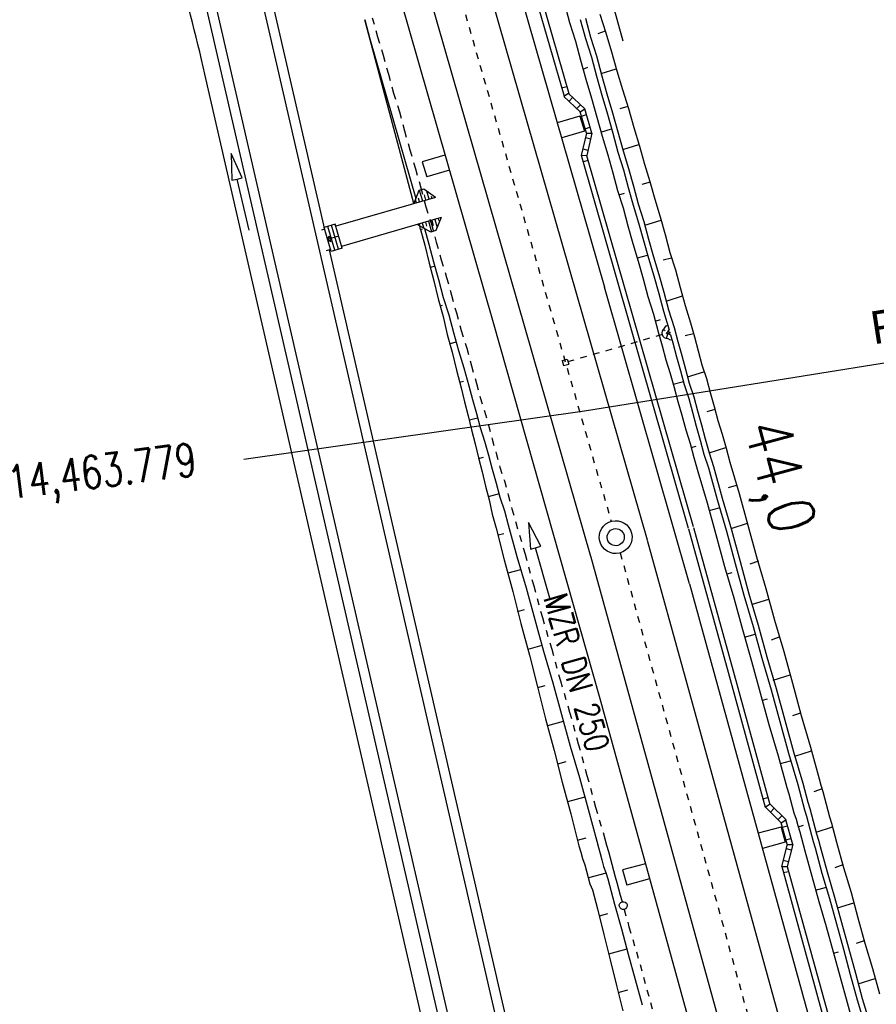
# Model space of a CAD drawing. Extents: x 447426 to 448116, y 440349 to 441552.
# Tile 31 of 96: x 447681 to 447746, y 440846 to 440921. Entities that reach past the tile are written whole.
import ezdxf

# ---------------------------------------------------------------- set-up
doc = ezdxf.new("R2010")
doc.units = 0
doc.header["$LTSCALE"] = 2
doc.header["$MEASUREMENT"] = 0
for name, pattern in [('ACAD_ISO03W100', [0.5, 0.25, -0.25]), ('ACAD_ISO10W100W', [0.5, 0.25, -0.25]), ('AUSGEZOGEN', [0])]:
    doc.linetypes.add(name, pattern=pattern)
doc.layers.get('0').update_dxf_attribs({"linetype": 'AUSGEZOGEN'})
for name, color, linetype in [('ACHSELEMENT', 1, 'AUSGEZOGEN'), ('DB-Andere_Planer', 15, 'CONTINUOUS'), ('DB-Bahnachse', 7, 'CONTINUOUS'), ('DB-Boeschungen', 15, 'CONTINUOUS'), ('DB-Gleisachsen', 7, 'CONTINUOUS'), ('DB-GRABEN', 15, 'AUSGEZOGEN'), ('DB-Ingenieurbauwerke', 15, 'CONTINUOUS'), ('DB-Kabelanlagen', 15, 'CONTINUOUS'), ('DB-Planung_SSF_Zugänglichkeit', 15, 'CONTINUOUS'), ('DB-Tiefenentwässerung', 15, 'CONTINUOUS'), ('NZ', 250, 'AUSGEZOGEN')]:
    doc.layers.add(name, color=color, linetype=linetype)
doc.styles.add('ROMANS', font='romans.shx', dxfattribs={"width": 0.8})
doc.styles.add('UNIR-H', font='unir_h.shx', dxfattribs={"width": 0.8})

# ---------------------------------------------------------------- blocks, each defined once
blk = doc.blocks.new('ELPFEIL')
blk.add_line((0, 0), (0, -70))

msp = doc.modelspace()

# ---------------------------------------------------------------- linework, layer by layer
at = {"layer": 'ACHSELEMENT'}
msp.add_line((447740.892, 440893.634), (447724.223, 440890.951), dxfattribs=at)
at = {"layer": 'DB-Andere_Planer', "linetype": 'Continuous'}
for p, q in [((447698.938, 440925.314), (447720.947, 440829.622)), ((447699.669, 440925.482), (447704.425, 440904.803)), ((447694.796, 440924.361), (447716.805, 440828.669)), ((447695.527, 440924.529), (447717.536, 440828.838)), ((447702.277, 440886.355), (447695.318, 440916.611)), ((447698.153, 440908.721), (447697.305, 440910.576)), ((447697.305, 440910.576), (447697.374, 440908.537)), ((447697.374, 440908.537), (447697.763, 440908.629)), ((447697.763, 440908.629), (447698.153, 440908.721)), ((447698.681, 440904.736), (447697.763, 440908.629)), ((447704.784, 440903.242), (447721.678, 440829.79)), ((447713.485, 440837.627), (447702.277, 440886.355))]:
    msp.add_line(p, q, dxfattribs=at)
msp.add_ellipse((447504.55, 440872.735), major_axis=(-46.179, 190.224), ratio=1, start_param=4.7003, end_param=4.795069, dxfattribs=at)
at = {"layer": 'DB-Bahnachse', "linetype": 'ACAD_ISO10W100W'}
for p, q in [((447699.12, 440976.891), (447726.256, 440882.575)), ((447726.943, 440880.172), (447737.493, 440841.988))]:
    msp.add_line(p, q, dxfattribs=at)
at = {"layer": 'DB-Bahnachse', "linetype": 'Continuous'}
for major_axis, start_param, end_param in [((-0.884, 0.884), 2.595086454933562, 8.878271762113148), ((-0.46, 0.46), 2.595086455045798, 8.878271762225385)]:
    msp.add_ellipse((447726.602, 440881.374), major_axis=major_axis, ratio=1, start_param=start_param, end_param=end_param, dxfattribs=at)
at = {"layer": 'DB-Boeschungen', "linetype": 'Continuous'}
for p, q in [((447722.692, 440922.003), (447723.088, 440920.556)), ((447707.485, 440920.746), (447707.881, 440919.299)), ((447711.22, 440906.759), (447707.485, 440920.746)), ((447723.088, 440920.556), (447723.532, 440919.122)), ((447707.881, 440919.299), (447711.378, 440907.161)), ((447723.532, 440919.122), (447723.928, 440917.675)), ((447723.928, 440917.675), (447724.324, 440916.228)), ((447724.113, 440917), (447724.485, 440917.154)), ((447724.324, 440916.228), (447724.768, 440914.795)), ((447724.768, 440914.795), (447725.164, 440913.348)), ((447725.164, 440913.348), (447725.559, 440911.901)), ((447725.48, 440912.191), (447726.287, 440912.463)), ((447725.559, 440911.901), (447726.003, 440910.467)), ((447726.003, 440910.467), (447726.373, 440909.117)), ((447726.373, 440909.117), (447726.742, 440907.767)), ((447726.742, 440907.767), (447727.16, 440906.43)), ((447726.834, 440907.429), (447727.269, 440907.548)), ((447727.16, 440906.43), (447727.529, 440905.079)), ((447711.742, 440904.804), (447711.672, 440905.068)), ((447712.037, 440904.864), (447712.362, 440903.677)), ((447727.529, 440905.079), (447727.899, 440903.729)), ((447711.742, 440904.804), (447711.887, 440904.844)), ((447711.742, 440904.804), (447712.072, 440903.598)), ((447712.072, 440903.598), (447712.393, 440902.235)), ((447712.362, 440903.677), (447712.731, 440902.327)), ((447727.899, 440903.729), (447728.316, 440902.392)), ((447728.25, 440902.633), (447729.022, 440902.844)), ((447712.393, 440902.235), (447712.763, 440900.884)), ((447712.823, 440901.989), (447712.486, 440901.897)), ((447712.731, 440902.327), (447713.1, 440900.977)), ((447728.316, 440902.392), (447728.686, 440901.041)), ((447712.763, 440900.884), (447713.084, 440899.521)), ((447713.1, 440900.977), (447713.47, 440899.626)), ((447728.686, 440901.041), (447729.055, 440899.691)), ((447713.47, 440899.626), (447713.887, 440898.289)), ((447729.055, 440899.691), (447729.473, 440898.354)), ((447713.084, 440899.521), (447713.453, 440898.17)), ((447713.229, 440898.99), (447713.422, 440899.043)), ((447713.453, 440898.17), (447713.774, 440896.807)), ((447713.887, 440898.289), (447714.257, 440896.939)), ((447729.473, 440898.354), (447729.842, 440897.003)), ((447729.618, 440897.823), (447730.004, 440897.929)), ((447713.774, 440896.807), (447714.144, 440895.456)), ((447714.257, 440896.939), (447714.626, 440895.588)), ((447729.842, 440897.003), (447730.132, 440895.942)), ((447714.455, 440896.215), (447713.972, 440896.083)), ((447730.132, 440895.942), (447730.422, 440894.881)), ((447714.144, 440895.456), (447714.465, 440894.093)), ((447714.626, 440895.588), (447715.044, 440894.251)), ((447730.422, 440894.881), (447730.761, 440893.833)), ((447714.465, 440894.093), (447714.834, 440892.742)), ((447715.044, 440894.251), (447715.413, 440892.901)), ((447730.761, 440893.833), (447731.051, 440892.772)), ((447714.716, 440893.176), (447715.005, 440893.256)), ((447715.413, 440892.901), (447715.703, 440891.84)), ((447730.985, 440893.013), (447731.757, 440893.225)), ((447714.834, 440892.742), (447715.076, 440891.668)), ((447731.051, 440892.772), (447731.341, 440891.711)), ((447715.076, 440891.668), (447715.367, 440890.607)), ((447715.703, 440891.84), (447715.994, 440890.779)), ((447731.341, 440891.711), (447731.632, 440890.65)), ((447715.994, 440890.779), (447716.284, 440889.718)), ((447731.632, 440890.65), (447731.935, 440889.541)), ((447715.367, 440890.607), (447715.609, 440889.533)), ((447716.086, 440890.441), (447715.459, 440890.27)), ((447715.609, 440889.533), (447715.899, 440888.472)), ((447716.284, 440889.718), (447716.622, 440888.67)), ((447731.935, 440889.541), (447732.274, 440888.493)), ((447715.899, 440888.472), (447716.141, 440887.398)), ((447716.622, 440888.67), (447716.913, 440887.609)), ((447732.274, 440888.493), (447732.564, 440887.432)), ((447732.353, 440888.204), (447732.739, 440888.309)), ((447716.141, 440887.398), (447716.431, 440886.337)), ((447716.154, 440887.349), (447716.54, 440887.455)), ((447716.913, 440887.609), (447717.203, 440886.548)), ((447732.564, 440887.432), (447732.854, 440886.371)), ((447716.431, 440886.337), (447716.673, 440885.262)), ((447717.203, 440886.548), (447717.493, 440885.487)), ((447732.854, 440886.371), (447733.562, 440883.973)), ((447717.493, 440885.487), (447717.783, 440884.426)), ((447716.673, 440885.262), (447716.963, 440884.201)), ((447717.717, 440884.667), (447716.897, 440884.443)), ((447716.963, 440884.201), (447717.205, 440883.127)), ((447717.783, 440884.426), (447718.122, 440883.378)), ((447733.562, 440883.973), (447734.222, 440881.562)), ((447717.205, 440883.127), (447717.496, 440882.066)), ((447718.122, 440883.378), (447718.412, 440882.317)), ((447733.72, 440883.394), (447734.492, 440883.605)), ((447717.496, 440882.066), (447718.107, 440879.642)), ((447717.641, 440881.536), (447718.075, 440881.654)), ((447718.412, 440882.317), (447719.072, 440879.905)), ((447734.222, 440881.562), (447734.881, 440879.15)), ((447718.107, 440879.642), (447718.767, 440877.23)), ((447719.072, 440879.905), (447719.779, 440877.507)), ((447719.349, 440878.893), (447718.384, 440878.629)), ((447734.881, 440879.15), (447735.589, 440876.752)), ((447735.088, 440878.585), (447735.474, 440878.69)), ((447718.767, 440877.23), (447719.378, 440874.806)), ((447719.779, 440877.507), (447720.439, 440875.096)), ((447735.589, 440876.752), (447736.249, 440874.341)), ((447719.127, 440875.722), (447719.658, 440875.867)), ((447720.439, 440875.096), (447721.099, 440872.684)), ((447719.378, 440874.806), (447720.038, 440872.394)), ((447736.249, 440874.341), (447736.957, 440871.942)), ((447736.407, 440873.762), (447737.227, 440873.986)), ((447720.98, 440873.119), (447719.919, 440872.828)), ((447721.099, 440872.684), (447721.807, 440870.286)), ((447720.038, 440872.394), (447720.649, 440869.97)), ((447736.957, 440871.942), (447737.616, 440869.531)), ((447720.649, 440869.97), (447721.261, 440867.545)), ((447720.662, 440869.921), (447721.241, 440870.08)), ((447721.807, 440870.286), (447722.466, 440867.875)), ((447737.616, 440869.531), (447738.276, 440867.119)), ((447737.774, 440868.952), (447738.16, 440869.058)), ((447721.261, 440867.545), (447721.92, 440865.134)), ((447722.466, 440867.875), (447723.126, 440865.463)), ((447722.611, 440867.344), (447721.406, 440867.015)), ((447738.276, 440867.119), (447738.984, 440864.721)), ((447721.92, 440865.134), (447722.532, 440862.709)), ((447723.126, 440865.463), (447723.834, 440863.065)), ((447738.984, 440864.721), (447739.643, 440862.31)), ((447722.197, 440864.121), (447722.824, 440864.292)), ((447739.142, 440864.143), (447739.914, 440864.354)), ((447723.834, 440863.065), (447724.493, 440860.654)), ((447722.532, 440862.709), (447723.191, 440860.298)), ((447739.643, 440862.31), (447739.775, 440861.828)), ((447724.243, 440861.57), (447722.941, 440861.214)), ((447739.775, 440861.828), (447739.907, 440861.345)), ((447724.493, 440860.654), (447725.153, 440858.242)), ((447739.907, 440861.345), (447740.039, 440860.863)), ((447740.039, 440860.863), (447740.171, 440860.381)), ((447723.191, 440860.298), (447723.803, 440857.873)), ((447740.171, 440860.381), (447740.351, 440859.912)), ((447740.351, 440859.912), (447740.483, 440859.429)), ((447740.483, 440859.429), (447740.615, 440858.947)), ((447740.509, 440859.333), (447740.895, 440859.438)), ((447723.684, 440858.307), (447724.359, 440858.492)), ((447740.615, 440858.947), (447740.747, 440858.465)), ((447740.747, 440858.465), (447740.879, 440857.983)), ((447723.803, 440857.873), (447723.935, 440857.391)), ((447725.153, 440858.242), (447725.285, 440857.76)), ((447725.285, 440857.76), (447725.417, 440857.278)), ((447740.879, 440857.983), (447741.011, 440857.5)), ((447723.935, 440857.391), (447724.067, 440856.908)), ((447724.067, 440856.908), (447724.247, 440856.439)), ((447725.417, 440857.278), (447725.549, 440856.796)), ((447741.011, 440857.5), (447741.539, 440855.571)), ((447724.247, 440856.439), (447724.379, 440855.957)), ((447725.549, 440856.796), (447725.681, 440856.313)), ((447725.681, 440856.313), (447725.861, 440855.844)), ((447724.379, 440855.957), (447724.511, 440855.475)), ((447724.511, 440855.475), (447724.642, 440854.993)), ((447725.874, 440855.796), (447724.524, 440855.427)), ((447725.861, 440855.844), (447725.993, 440855.362)), ((447741.539, 440855.571), (447742.066, 440853.642)), ((447724.642, 440854.993), (447724.823, 440854.523)), ((447725.993, 440855.362), (447726.125, 440854.88)), ((447726.125, 440854.88), (447726.257, 440854.397)), ((447741.829, 440854.51), (447742.649, 440854.734)), ((447724.823, 440854.523), (447724.955, 440854.041)), ((447724.955, 440854.041), (447725.086, 440853.559)), ((447726.257, 440854.397), (447726.389, 440853.915)), ((447726.389, 440853.915), (447726.521, 440853.433)), ((447725.086, 440853.559), (447725.218, 440853.077)), ((447726.521, 440853.433), (447727.035, 440851.552)), ((447742.066, 440853.642), (447742.642, 440851.726)), ((447725.218, 440853.077), (447725.698, 440851.134)), ((447725.364, 440852.546), (447725.99, 440852.718)), ((447742.642, 440851.726), (447743.17, 440849.797)), ((447725.698, 440851.134), (447726.177, 440849.192)), ((447727.035, 440851.552), (447727.563, 440849.623)), ((447727.457, 440850.009), (447726.059, 440849.626)), ((447727.563, 440849.623), (447728.09, 440847.694)), ((447743.17, 440849.797), (447743.698, 440847.868)), ((447743.196, 440849.701), (447743.582, 440849.806)), ((447726.177, 440849.192), (447726.657, 440847.25)), ((447726.657, 440847.25), (447727.136, 440845.307)), ((447728.09, 440847.694), (447728.618, 440845.765)), ((447743.698, 440847.868), (447744.225, 440845.939)), ((447726.802, 440846.719), (447727.525, 440846.917)), ((447744.225, 440845.939), (447744.753, 440844.01))]:
    msp.add_line(p, q, dxfattribs=at)
at = {"layer": 'DB-Gleisachsen', "linetype": 'Continuous'}
for p, q in [((447704.654, 440965.795), (447729.003, 440881.167)), ((447700.329, 440964.55), (447724.678, 440879.922)), ((447729.009, 440881.144), (447732.024, 440870.231)), ((447724.672, 440879.945), (447727.692, 440869.015)), ((447732.024, 440870.231), (447741.832, 440834.732)), ((447727.692, 440869.015), (447737.458, 440833.666))]:
    msp.add_line(p, q, dxfattribs=at)
at = {"layer": 'DB-GRABEN', "linetype": 'Continuous'}
for p, q in [((447727.159, 440919.131), (447726.106, 440922.99)), ((447723.908, 440920.78), (447724.304, 440919.333)), ((447724.294, 440920.886), (447724.69, 440919.439)), ((447725.403, 440921.189), (447725.847, 440919.755)), ((447725.808, 440919.9), (447725.242, 440919.694)), ((447724.304, 440919.333), (447724.748, 440917.9)), ((447724.69, 440919.439), (447725.134, 440918.005)), ((447725.847, 440919.755), (447726.291, 440918.322)), ((447724.748, 440917.9), (447725.144, 440916.453)), ((447725.134, 440918.005), (447725.529, 440916.558)), ((447726.291, 440918.322), (447726.687, 440916.875)), ((447725.503, 440916.655), (447726.647, 440917.02)), ((447726.687, 440916.875), (447727.131, 440915.441)), ((447725.144, 440916.453), (447725.539, 440915.006)), ((447725.529, 440916.558), (447725.925, 440915.111)), ((447727.131, 440915.441), (447727.575, 440914.008)), ((447725.539, 440915.006), (447725.983, 440913.572)), ((447725.925, 440915.111), (447726.369, 440913.678)), ((447727.535, 440914.152), (447726.908, 440913.981)), ((447727.575, 440914.008), (447727.971, 440912.561)), ((447725.983, 440913.572), (447726.379, 440912.125)), ((447726.369, 440913.678), (447726.765, 440912.231)), ((447727.971, 440912.561), (447728.415, 440911.127)), ((447726.379, 440912.125), (447726.775, 440910.679)), ((447726.765, 440912.231), (447727.161, 440910.784)), ((447727.134, 440910.881), (447728.375, 440911.272)), ((447728.415, 440911.127), (447728.784, 440909.777)), ((447726.775, 440910.679), (447727.193, 440909.341)), ((447727.161, 440910.784), (447727.578, 440909.447)), ((447727.578, 440909.447), (447727.948, 440908.097)), ((447728.784, 440909.777), (447729.202, 440908.44)), ((447727.193, 440909.341), (447727.562, 440907.991)), ((447727.562, 440907.991), (447727.931, 440906.641)), ((447727.948, 440908.097), (447728.317, 440906.746)), ((447729.215, 440908.391), (447728.588, 440908.22)), ((447729.202, 440908.44), (447729.571, 440907.089)), ((447727.931, 440906.641), (447728.349, 440905.303)), ((447728.317, 440906.746), (447728.735, 440905.409)), ((447729.571, 440907.089), (447729.989, 440905.752)), ((447729.989, 440905.752), (447730.358, 440904.402)), ((447728.349, 440905.303), (447728.718, 440903.953)), ((447728.735, 440905.409), (447729.104, 440904.059)), ((447728.814, 440905.12), (447730.055, 440905.511)), ((447730.358, 440904.402), (447730.728, 440903.051)), ((447728.718, 440903.953), (447729.088, 440902.603)), ((447729.104, 440904.059), (447729.474, 440902.708)), ((447729.088, 440902.603), (447729.505, 440901.265)), ((447729.474, 440902.708), (447729.891, 440901.371)), ((447730.846, 440902.617), (447730.219, 440902.446)), ((447730.728, 440903.051), (447731.145, 440901.714)), ((447729.505, 440901.265), (447729.875, 440899.915)), ((447729.891, 440901.371), (447730.261, 440900.021)), ((447731.145, 440901.714), (447731.515, 440900.364)), ((447731.515, 440900.364), (447731.884, 440899.013)), ((447729.875, 440899.915), (447730.244, 440898.565)), ((447730.261, 440900.021), (447730.63, 440898.67)), ((447730.445, 440899.345), (447731.686, 440899.737)), ((447731.884, 440899.013), (447732.302, 440897.676)), ((447730.244, 440898.565), (447730.681, 440897.165)), ((447730.63, 440898.67), (447731.048, 440897.333)), ((447730.327, 440897.274), (447730.441, 440897.466)), ((447730.441, 440897.466), (447730.575, 440897.504)), ((447732.302, 440897.676), (447732.592, 440896.615)), ((447730.37, 440897.074), (447730.218, 440897.175)), ((447730.474, 440896.499), (447730.569, 440896.849)), ((447730.584, 440897.002), (447730.681, 440897.165)), ((447730.627, 440896.859), (447730.784, 440896.781)), ((447730.784, 440896.781), (447730.952, 440896.166)), ((447731.048, 440897.333), (447731.338, 440896.272)), ((447732.526, 440896.856), (447731.899, 440896.685)), ((447732.592, 440896.615), (447732.882, 440895.554)), ((447730.56, 440896.49), (447730.759, 440896.392)), ((447730.759, 440896.392), (447730.881, 440896.427)), ((447730.952, 440896.166), (447731.242, 440895.105)), ((447731.338, 440896.272), (447731.628, 440895.211)), ((447731.628, 440895.211), (447731.918, 440894.15)), ((447732.882, 440895.554), (447733.172, 440894.493)), ((447731.242, 440895.105), (447731.533, 440894.044)), ((447733.172, 440894.493), (447733.511, 440893.445)), ((447731.533, 440894.044), (447731.823, 440892.983)), ((447731.918, 440894.15), (447732.209, 440893.089)), ((447732.077, 440893.571), (447733.317, 440893.962)), ((447731.823, 440892.983), (447732.161, 440891.936)), ((447732.209, 440893.089), (447732.547, 440892.041)), ((447733.511, 440893.445), (447733.801, 440892.384)), ((447733.801, 440892.384), (447734.091, 440891.323)), ((447732.161, 440891.936), (447732.452, 440890.875)), ((447732.547, 440892.041), (447732.837, 440890.98)), ((447732.452, 440890.875), (447732.742, 440889.814)), ((447732.837, 440890.98), (447733.128, 440889.919)), ((447734.157, 440891.082), (447733.53, 440890.91)), ((447734.091, 440891.323), (447734.382, 440890.262)), ((447733.128, 440889.919), (447733.418, 440888.858)), ((447734.382, 440890.262), (447734.72, 440889.214)), ((447732.742, 440889.814), (447733.032, 440888.753)), ((447734.72, 440889.214), (447735.01, 440888.153)), ((447733.032, 440888.753), (447733.322, 440887.692)), ((447733.418, 440888.858), (447733.708, 440887.797)), ((447733.322, 440887.692), (447733.661, 440886.644)), ((447733.708, 440887.797), (447734.997, 440888.201)), ((447733.708, 440887.797), (447734.047, 440886.749)), ((447735.01, 440888.153), (447735.3, 440887.092)), ((447735.3, 440887.092), (447736.008, 440884.694)), ((447733.661, 440886.644), (447734.32, 440884.232)), ((447734.047, 440886.749), (447734.706, 440884.338)), ((447735.789, 440885.308), (447735.162, 440885.136)), ((447736.008, 440884.694), (447736.668, 440882.283)), ((447734.32, 440884.232), (447735.028, 440881.834)), ((447734.706, 440884.338), (447735.414, 440881.94)), ((447735.388, 440882.036), (447736.628, 440882.427)), ((447735.028, 440881.834), (447735.701, 440879.374)), ((447735.414, 440881.94), (447736.074, 440879.528)), ((447736.668, 440882.283), (447737.328, 440879.871)), ((447735.701, 440879.374), (447736.361, 440876.963)), ((447736.074, 440879.528), (447736.747, 440877.069)), ((447737.468, 440879.547), (447736.806, 440879.314)), ((447737.328, 440879.871), (447738.035, 440877.473)), ((447738.035, 440877.473), (447738.695, 440875.062)), ((447736.361, 440876.963), (447737.069, 440874.565)), ((447736.747, 440877.069), (447737.454, 440874.67)), ((447737.019, 440876.262), (447738.26, 440876.653)), ((447738.695, 440875.062), (447739.403, 440872.663)), ((447737.069, 440874.565), (447737.728, 440872.153)), ((447737.454, 440874.67), (447738.114, 440872.259)), ((447739.1, 440873.773), (447738.438, 440873.54)), ((447739.403, 440872.663), (447740.063, 440870.252)), ((447737.728, 440872.153), (447738.436, 440869.755)), ((447738.114, 440872.259), (447738.822, 440869.861)), ((447738.602, 440870.475), (447739.891, 440870.879)), ((447738.436, 440869.755), (447739.096, 440867.344)), ((447738.822, 440869.861), (447739.482, 440867.449)), ((447740.063, 440870.252), (447740.735, 440867.792)), ((447739.482, 440867.449), (447740.141, 440865.038)), ((447740.683, 440867.985), (447740.069, 440867.765)), ((447740.735, 440867.792), (447741.443, 440865.394)), ((447739.096, 440867.344), (447739.755, 440864.932)), ((447741.443, 440865.394), (447742.103, 440862.983)), ((447739.755, 440864.932), (447740.463, 440862.534)), ((447740.141, 440865.038), (447740.849, 440862.64)), ((447740.234, 440864.7), (447741.522, 440865.105)), ((447742.103, 440862.983), (447742.235, 440862.5)), ((447740.463, 440862.534), (447740.595, 440862.052)), ((447740.849, 440862.64), (447740.981, 440862.157)), ((447740.981, 440862.157), (447741.113, 440861.675)), ((447742.314, 440862.211), (447741.7, 440861.991)), ((447742.235, 440862.5), (447742.367, 440862.018)), ((447740.595, 440862.052), (447740.727, 440861.57)), ((447740.727, 440861.57), (447740.859, 440861.087)), ((447741.113, 440861.675), (447741.245, 440861.193)), ((447742.367, 440862.018), (447742.499, 440861.536)), ((447742.499, 440861.536), (447742.631, 440861.054)), ((447740.859, 440861.087), (447740.991, 440860.605)), ((447741.245, 440861.193), (447741.377, 440860.711)), ((447741.377, 440860.711), (447741.509, 440860.228)), ((447742.631, 440861.054), (447742.763, 440860.571)), ((447740.991, 440860.605), (447741.123, 440860.123)), ((447741.123, 440860.123), (447741.255, 440859.64)), ((447741.509, 440860.228), (447741.641, 440859.746)), ((447742.763, 440860.571), (447742.895, 440860.089)), ((447742.895, 440860.089), (447743.026, 440859.607)), ((447741.255, 440859.64), (447741.387, 440859.158)), ((447741.387, 440859.158), (447741.519, 440858.676)), ((447741.641, 440859.746), (447741.773, 440859.264)), ((447741.773, 440859.264), (447741.904, 440858.781)), ((447741.865, 440858.926), (447743.106, 440859.317)), ((447743.026, 440859.607), (447743.158, 440859.124)), ((447741.519, 440858.676), (447741.651, 440858.194)), ((447741.904, 440858.781), (447742.036, 440858.299)), ((447743.158, 440859.124), (447743.29, 440858.642)), ((447743.29, 440858.642), (447743.422, 440858.16)), ((447741.651, 440858.194), (447741.782, 440857.711)), ((447741.782, 440857.711), (447742.31, 440855.782)), ((447742.036, 440858.299), (447742.168, 440857.817)), ((447742.168, 440857.817), (447742.696, 440855.888)), ((447743.422, 440858.16), (447743.95, 440856.231)), ((447743.897, 440856.424), (447743.283, 440856.204)), ((447743.95, 440856.231), (447744.526, 440854.315)), ((447742.31, 440855.782), (447742.886, 440853.866)), ((447742.696, 440855.888), (447743.272, 440853.972)), ((447743.272, 440853.972), (447743.8, 440852.043)), ((447744.526, 440854.315), (447745.054, 440852.386)), ((447742.886, 440853.866), (447743.414, 440851.937)), ((447743.496, 440853.152), (447744.737, 440853.543)), ((447745.054, 440852.386), (447745.581, 440850.457)), ((447743.414, 440851.937), (447743.942, 440850.008)), ((447743.8, 440852.043), (447744.327, 440850.114)), ((447745.529, 440850.65), (447744.915, 440850.43)), ((447745.581, 440850.457), (447746.157, 440848.541)), ((447743.942, 440850.008), (447744.469, 440848.079)), ((447744.327, 440850.114), (447744.855, 440848.184)), ((447744.469, 440848.079), (447744.997, 440846.15)), ((447744.855, 440848.184), (447745.383, 440846.255)), ((447746.157, 440848.541), (447746.685, 440846.612)), ((447745.079, 440847.365), (447746.368, 440847.769)), ((447744.997, 440846.15), (447745.573, 440844.234)), ((447745.383, 440846.255), (447745.959, 440844.339))]:
    msp.add_line(p, q, dxfattribs=at)
msp.add_ellipse((447730.606, 440896.931), major_axis=(0.481, 0.117), ratio=0.879012, start_param=1.96596, end_param=4.408176, dxfattribs=at)
at = {"layer": 'DB-Ingenieurbauwerke', "linetype": 'Continuous'}
for p, q in [((447706.409, 440967.652), (447725.757, 440900.405)), ((447697.856, 440965.191), (447717.268, 440897.72)), ((447723.879, 440913.429), (447722.152, 440912.922)), ((447723.879, 440913.429), (447724.217, 440912.278)), ((447724.217, 440912.278), (447722.49, 440911.77)), ((447713.599, 440910.461), (447711.872, 440909.953)), ((447711.872, 440909.953), (447712.21, 440908.802)), ((447713.937, 440909.309), (447712.21, 440908.802)), ((447732.21, 440877.819), (447725.757, 440900.405)), ((447717.268, 440897.72), (447725.386, 440869.1)), ((447722.525, 440894.819), (447722.91, 440894.93)), ((447722.525, 440894.819), (447722.636, 440894.435)), ((447722.636, 440894.435), (447723.02, 440894.545)), ((447722.91, 440894.93), (447723.02, 440894.545)), ((447732.21, 440877.819), (447743.971, 440835.253)), ((447725.386, 440869.1), (447735.32, 440833.146)), ((447739.194, 440859.304), (447737.458, 440858.827)), ((447739.194, 440859.304), (447739.512, 440858.147)), ((447739.512, 440858.147), (447737.776, 440857.669)), ((447728.864, 440856.515), (447727.128, 440856.038)), ((447727.128, 440856.038), (447727.446, 440854.881)), ((447729.182, 440855.358), (447727.446, 440854.881))]:
    msp.add_line(p, q, dxfattribs=at)
at = {"layer": 'DB-Ingenieurbauwerke', "linetype": 'ACAD_ISO03W100'}
msp.add_line((447722.965, 440894.737), (447730.734, 440896.973), dxfattribs=at)
at = {"layer": 'DB-Ingenieurbauwerke', "linetype": 'Continuous'}
msp.add_ellipse((447730.606, 440896.931), major_axis=(0.13, 0.038), ratio=0.555556, start_param=0, end_param=6.283185, dxfattribs=at)
at = {"layer": 'DB-Kabelanlagen', "linetype": 'Continuous'}
for p, q in [((447710.138, 440958.489), (447722.669, 440914.933)), ((447710.557, 440958.479), (447723.023, 440915.15)), ((447722.486, 440915.569), (447722.872, 440915.675)), ((447723.014, 440915.145), (447722.66, 440914.928)), ((447723.892, 440913.753), (447722.661, 440914.927)), ((447724.247, 440913.981), (447723.014, 440915.145)), ((447723.332, 440914.853), (447723.049, 440914.557)), ((447723.641, 440913.992), (447723.924, 440914.289)), ((447723.892, 440913.753), (447724.241, 440913.987)), ((447724.789, 440912.118), (447724.241, 440913.987)), ((447724.37, 440912.126), (447723.893, 440913.753)), ((447723.99, 440913.421), (447724.374, 440913.534)), ((447724.271, 440912.462), (447724.64, 440912.573)), ((447724.371, 440912.13), (447723.968, 440910.418)), ((447724.292, 440911.793), (447724.691, 440911.699)), ((447724.367, 440912.113), (447724.789, 440912.118)), ((447724.789, 440912.118), (447724.392, 440910.428)), ((447724.087, 440910.92), (447724.486, 440910.829)), ((447723.963, 440910.438), (447732.126, 440882.065)), ((447723.973, 440910.438), (447724.392, 440910.428)), ((447724.382, 440910.429), (447732.51, 440882.176)), ((447724.497, 440910.042), (447724.114, 440909.938)), ((447732.142, 440882.009), (447735.157, 440871.097)), ((447732.527, 440882.116), (447735.542, 440871.203)), ((447735.542, 440871.203), (447738.353, 440861.031)), ((447735.157, 440871.097), (447737.996, 440860.82)), ((447737.811, 440861.461), (447738.197, 440861.559)), ((447738.359, 440861.035), (447738.002, 440860.824)), ((447739.213, 440859.628), (447738.002, 440860.823)), ((447739.572, 440859.849), (447738.359, 440861.035)), ((447738.672, 440860.738), (447738.384, 440860.446)), ((447738.966, 440859.871), (447739.254, 440860.163)), ((447739.213, 440859.628), (447739.566, 440859.855)), ((447739.662, 440857.993), (447739.213, 440859.628)), ((447739.305, 440859.294), (447739.691, 440859.4)), ((447740.081, 440857.977), (447739.566, 440859.855)), ((447739.569, 440858.33), (447739.94, 440858.435)), ((447739.663, 440857.997), (447739.231, 440856.292)), ((447739.578, 440857.661), (447739.975, 440857.56)), ((447740.081, 440857.977), (447739.654, 440856.295)), ((447739.659, 440857.98), (447740.081, 440857.977)), ((447739.236, 440856.311), (447739.654, 440856.295)), ((447739.242, 440856.311), (447744.992, 440835.501)), ((447739.358, 440856.792), (447739.756, 440856.694)), ((447739.662, 440856.294), (447745.38, 440835.596)), ((447739.753, 440855.907), (447739.368, 440855.809))]:
    msp.add_line(p, q, dxfattribs=at)
at = {"layer": 'DB-Planung_SSF_Zugänglichkeit', "linetype": 'Continuous'}
for p, q in [((447711.995, 440907.859), (447711.609, 440907.753)), ((447712.867, 440907.232), (447711.995, 440907.859)), ((447712.867, 440907.232), (447705.275, 440905.048)), ((447711.609, 440907.753), (447711.22, 440906.759)), ((447711.665, 440906.887), (447711.582, 440907.177)), ((447711.905, 440906.956), (447711.671, 440907.77)), ((447712.146, 440907.025), (447712.029, 440907.43)), ((447712.386, 440907.094), (447712.211, 440907.704)), ((447712.626, 440907.163), (447712.582, 440907.316)), ((447712.867, 440907.232), (447712.867, 440907.232)), ((447711.425, 440906.818), (447711.348, 440907.085)), ((447713.309, 440905.695), (447705.717, 440903.51)), ((447713.309, 440905.695), (447712.909, 440904.707)), ((447713.069, 440905.626), (447713.113, 440905.472)), ((447713.309, 440905.695), (447713.309, 440905.695)), ((447705.233, 440905.192), (447704.397, 440904.952)), ((447704.923, 440903.126), (447704.397, 440904.952)), ((447705.201, 440903.206), (447704.676, 440905.032)), ((447705.48, 440903.286), (447704.955, 440905.112)), ((447705.759, 440903.366), (447705.233, 440905.192)), ((447712.526, 440904.591), (447711.482, 440905.174)), ((447711.627, 440905.211), (447711.647, 440905.14)), ((447711.867, 440905.28), (447711.977, 440904.897)), ((447712.108, 440905.349), (447712.198, 440905.037)), ((447712.348, 440905.418), (447712.581, 440904.607)), ((447712.588, 440905.487), (447712.704, 440905.084)), ((447712.828, 440905.556), (447713.005, 440904.943)), ((447704.439, 440904.807), (447704.184, 440904.734)), ((447704.66, 440904.039), (447704.786, 440904.3)), ((447705.496, 440904.279), (447704.66, 440904.039)), ((447704.786, 440904.3), (447704.846, 440904.092)), ((447712.909, 440904.707), (447712.526, 440904.591)), ((447704.66, 440904.039), (447704.906, 440903.885)), ((447704.906, 440903.885), (447704.846, 440904.092)), ((447705.759, 440903.366), (447704.923, 440903.126)), ((447704.881, 440903.27), (447704.55, 440903.174))]:
    msp.add_line(p, q, dxfattribs=at)
at = {"layer": 'DB-Tiefenentwässerung', "linetype": 'ACAD_ISO03W100'}
for p, q in [((447708.064, 440920.904), (447708.46, 440919.457)), ((447708.46, 440919.457), (447708.891, 440918.072)), ((447708.891, 440918.072), (447709.286, 440916.625)), ((447709.286, 440916.625), (447709.682, 440915.178)), ((447709.682, 440915.178), (447710.126, 440913.744)), ((447710.126, 440913.744), (447710.522, 440912.297)), ((447710.522, 440912.297), (447710.918, 440910.851)), ((447710.918, 440910.851), (447711.362, 440909.417)), ((447711.362, 440909.417), (447711.757, 440907.97)), ((447711.757, 440907.97), (447712.153, 440906.523)), ((447712.153, 440906.523), (447712.571, 440905.186)), ((447712.571, 440905.186), (447712.94, 440903.836)), ((447712.94, 440903.836), (447713.31, 440902.485)), ((447713.31, 440902.485), (447713.727, 440901.148)), ((447713.727, 440901.148), (447714.097, 440899.798)), ((447714.097, 440899.798), (447714.466, 440898.447)), ((447714.466, 440898.447), (447714.835, 440897.097)), ((447714.835, 440897.097), (447715.253, 440895.76)), ((447715.253, 440895.76), (447715.622, 440894.409)), ((447715.622, 440894.409), (447715.992, 440893.059)), ((447715.992, 440893.059), (447716.282, 440891.998)), ((447716.282, 440891.998), (447716.621, 440890.95)), ((447716.621, 440890.95), (447716.911, 440889.889)), ((447716.911, 440889.889), (447717.201, 440888.828)), ((447717.201, 440888.828), (447717.491, 440887.767)), ((447717.491, 440887.767), (447717.782, 440886.706)), ((447717.782, 440886.706), (447718.12, 440885.658)), ((447718.12, 440885.658), (447718.41, 440884.597)), ((447718.41, 440884.597), (447718.7, 440883.536)), ((447718.7, 440883.536), (447718.991, 440882.475)), ((447718.991, 440882.475), (447719.699, 440880.077)), ((447719.699, 440880.077), (447720.358, 440877.666)), ((447720.358, 440877.666), (447721.018, 440875.254)), ((447721.018, 440875.254), (447721.726, 440872.856)), ((447721.726, 440872.856), (447722.385, 440870.445)), ((447722.385, 440870.445), (447723.093, 440868.046)), ((447723.093, 440868.046), (447723.753, 440865.635)), ((447723.753, 440865.635), (447724.413, 440863.224)), ((447724.413, 440863.224), (447725.072, 440860.812)), ((447725.072, 440860.812), (447725.78, 440858.414)), ((447725.78, 440858.414), (447725.912, 440857.932)), ((447725.912, 440857.932), (447726.044, 440857.449)), ((447726.044, 440857.449), (447726.176, 440856.967)), ((447726.176, 440856.967), (447726.308, 440856.485)), ((447726.308, 440856.485), (447726.44, 440856.003)), ((447726.44, 440856.003), (447726.572, 440855.52)), ((447726.572, 440855.52), (447726.69, 440855.086)), ((447726.69, 440855.086), (447726.822, 440854.604)), ((447726.822, 440854.604), (447726.954, 440854.122)), ((447726.954, 440854.122), (447727.086, 440853.639)), ((447727.086, 440853.639), (447727.093, 440853.616)), ((447727.251, 440853.037), (447727.614, 440851.71)), ((447727.614, 440851.71), (447728.19, 440849.794)), ((447728.19, 440849.794), (447728.717, 440847.865)), ((447728.717, 440847.865), (447729.245, 440845.936)), ((447729.245, 440845.936), (447729.773, 440844.007))]:
    msp.add_line(p, q, dxfattribs=at)
at = {"layer": 'DB-Tiefenentwässerung', "linetype": 'Continuous'}
for p, q in [((447720.89, 440880.675), (447719.964, 440882.492)), ((447719.964, 440882.492), (447720.12, 440880.459)), ((447720.12, 440880.459), (447720.505, 440880.567)), ((447720.505, 440880.567), (447720.89, 440880.675)), ((447721.587, 440876.716), (447720.505, 440880.567))]:
    msp.add_line(p, q, dxfattribs=at)
msp.add_ellipse((447727.172, 440853.326), major_axis=(-0.212, 0.212), ratio=1, start_param=2.595086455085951, end_param=8.878271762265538, dxfattribs=at)
at = {"layer": 'NZ'}
msp.add_line((447724.223, 440890.951), (447698.272, 440887.29), dxfattribs=at)

# ---------------------------------------------------------------- block references
at = {"layer": 'ACHSELEMENT', "rotation": 279.1455500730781}
msp.add_blockref('ELPFEIL', (447810.002, 440904.76), dxfattribs=at)

# ---------------------------------------------------------------- texts
at = {"layer": 'ACHSELEMENT', "style": 'UNIR-H'}
msp.add_text('R = 2012', height=2.5, rotation=8.91679, dxfattribs=at).set_placement((447746.245, 440896.043))
at = {"layer": 'ACHSELEMENT', "style": 'ROMANS', "width": 0.75}
msp.add_text('km 414,463.779', height=2.5, rotation=7.22577, dxfattribs=at).set_placement((447673.834, 440883.433))
at = {"layer": 'DB-Bahnachse', "linetype": 'Continuous', "style": 'ROMANS', "oblique": 360, "width": 0.8334}
msp.add_text('44,0', height=3.5, rotation=285.02069, dxfattribs=at).set_placement((447736.336, 440889.804))
at = {"layer": 'DB-Tiefenentwässerung', "linetype": 'Continuous', "style": 'ROMANS', "oblique": 360, "width": 0.8}
msp.add_text('MZR DN 250', height=1.8, rotation=285.68637, dxfattribs=at).set_placement((447721.094, 440876.773))

doc.saveas('drawing.dxf')
